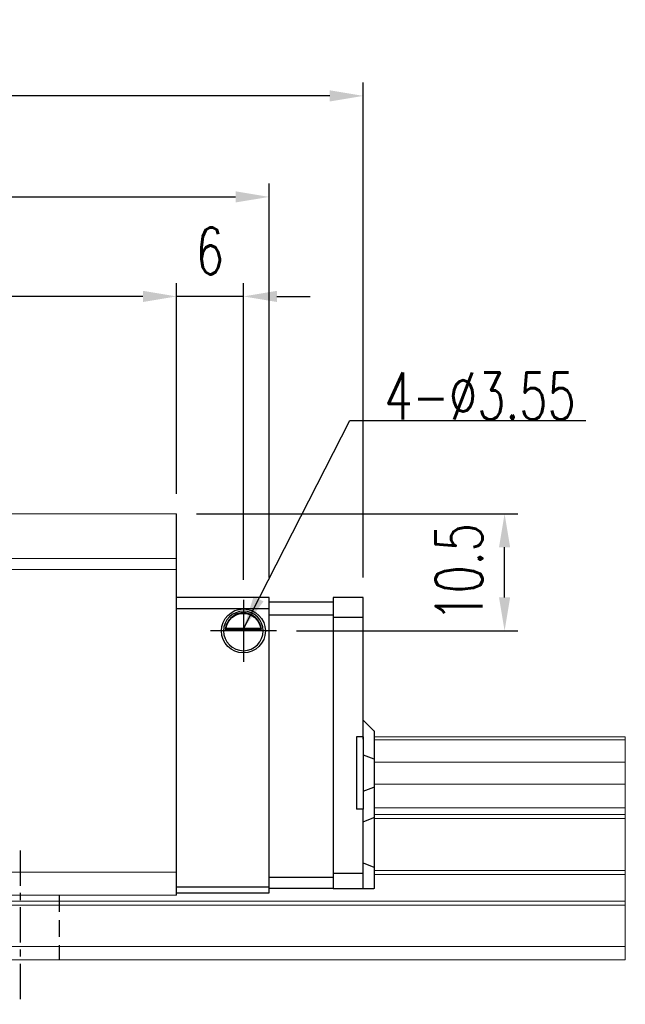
# Model space of a CAD drawing. Header units: millimetres. Extents: x 340 to 654, y 334 to 449.
# Tile 65 of 65: x 600 to 654, y 349 to 437. Entities that reach past the tile are written whole.
import ezdxf

# ---------------------------------------------------------------- set-up
doc = ezdxf.new("R2010")
doc.units = ezdxf.units.MM
doc.header["$PDSIZE"] = -1
doc.linetypes.add('CENTER', pattern=[10.16, 6.35, -1.27, 1.27, -1.27])
doc.linetypes.add('DASHED', pattern=[0.75, 0.5, -0.25])
for name, color, linetype in [('2', 7, 'Continuous'), ('CL', 1, 'CENTER'), ('DIM', 4, 'Continuous'), ('HID', 2, 'DASHED'), ('OUT', 3, 'Continuous')]:
    doc.layers.add(name, color=color, linetype=linetype)
doc.styles.add('DIM-7', font='SIMPLEX.shx', dxfattribs={"width": 0.7, "bigfont": 'chineset.shx'})
doc.dimstyles.new('CNS', dxfattribs={"dimtxt": 3.5, "dimasz": 2.5, "dimexe": 1, "dimexo": 1.5, "dimgap": 0.09, "dimtad": 0, "dimdsep": 46, "dimtxsty": 'DIM-7', "dimcen": 0.09, "dimclrd": 1, "dimclre": 1, "dimclrt": 4, "dimadec": 0, "dimazin": 0, "dimtfac": 1, "dimtix": 1, "dimtmove": 2, "dimatfit": 3, "dimfxl": 1, "dimtvp": 0.971429, "dimtolj": 1, "dimarcsym": 0})

# ---------------------------------------------------------------- blocks, each defined once
blk = doc.blocks.new('*D11')
at = {"layer": 'DEFPOINTS', "color": 0, "transparency": 16777216}
for p in [(525.844, 412.055), (525.844, 392.542), (613.844, 392.542)]:
    blk.add_point(p, dxfattribs=at)
at = {"layer": 'DIM', "color": 7, "lineweight": -2, "transparency": 16777216}
for p, q in [((525.844, 394.342), (525.844, 413.255)), ((613.844, 394.342), (613.844, 413.255)), ((610.844, 412.055), (528.844, 412.055))]:
    blk.add_line(p, q, dxfattribs=at)
at = {"layer": 'DIM', "color": 7, "transparency": 16777216}
for points in [[(528.844, 412.555), (528.844, 411.555), (525.844, 412.055)], [(610.844, 412.555), (610.844, 411.555), (613.844, 412.055)]]:
    blk.add_solid(points, dxfattribs=at)
at = {"layer": 'DIM', "color": 7, "transparency": 16777216, "insert": (569.844, 416.135), "char_height": 4.2, "attachment_point": 5, "style": 'DIM-7'}
blk.add_mtext('\\A1;88', dxfattribs=at)
blk = doc.blocks.new('*D4')
at = {"layer": 'DEFPOINTS', "color": 0, "transparency": 16777216}
for p in [(509.094, 430.047), (509.094, 385.042), (630.594, 385.042)]:
    blk.add_point(p, dxfattribs=at)
at = {"layer": 'DIM', "color": 7, "lineweight": -2, "transparency": 16777216}
for p, q in [((509.094, 386.842), (509.094, 431.247)), ((630.594, 386.842), (630.594, 431.247)), ((627.594, 430.047), (512.094, 430.047))]:
    blk.add_line(p, q, dxfattribs=at)
at = {"layer": 'DIM', "color": 7, "transparency": 16777216}
for points in [[(512.094, 430.547), (512.094, 429.547), (509.094, 430.047)], [(627.594, 430.547), (627.594, 429.547), (630.594, 430.047)]]:
    blk.add_solid(points, dxfattribs=at)
at = {"layer": 'DIM', "color": 7, "transparency": 16777216, "insert": (569.844, 434.127), "char_height": 4.2, "attachment_point": 5, "style": 'DIM-7'}
blk.add_mtext('\\A1;121.5', dxfattribs=at)
blk = doc.blocks.new('*D12')
at = {"layer": 'DEFPOINTS', "color": 0, "transparency": 16777216}
for p in [(613.844, 412.055), (613.844, 392.542), (619.845, 384.824)]:
    blk.add_point(p, dxfattribs=at)
at = {"layer": 'DIM', "color": 7, "lineweight": -2, "transparency": 16777216}
for p, q in [((613.844, 394.342), (613.844, 413.255)), ((619.845, 386.624), (619.845, 413.255)), ((610.844, 412.055), (607.844, 412.055)), ((619.845, 412.055), (613.844, 412.055)), ((622.845, 412.055), (625.845, 412.055))]:
    blk.add_line(p, q, dxfattribs=at)
at = {"layer": 'DIM', "color": 7, "transparency": 16777216}
for points in [[(610.844, 412.555), (610.844, 411.555), (613.844, 412.055)], [(622.845, 412.555), (622.845, 411.555), (619.845, 412.055)]]:
    blk.add_solid(points, dxfattribs=at)
at = {"layer": 'DIM', "color": 7, "transparency": 16777216, "insert": (616.844, 416.135), "char_height": 4.2, "attachment_point": 5, "style": 'DIM-7'}
blk.add_mtext('\\A1;6', dxfattribs=at)
blk = doc.blocks.new('*D13')
at = {"layer": 'DEFPOINTS', "color": 0, "transparency": 16777216}
for p in [(613.844, 392.542), (643.259, 392.542), (622.806, 382.042)]:
    blk.add_point(p, dxfattribs=at)
at = {"layer": 'DIM', "color": 7, "lineweight": -2, "transparency": 16777216}
for p, q in [((615.644, 392.542), (644.459, 392.542)), ((643.259, 385.042), (643.259, 389.542)), ((624.606, 382.042), (644.459, 382.042))]:
    blk.add_line(p, q, dxfattribs=at)
at = {"layer": 'DIM', "color": 7, "transparency": 16777216}
for points in [[(642.759, 389.542), (643.759, 389.542), (643.259, 392.542)], [(642.759, 385.042), (643.759, 385.042), (643.259, 382.042)]]:
    blk.add_solid(points, dxfattribs=at)
at = {"layer": 'DIM', "color": 7, "transparency": 16777216, "insert": (639.179, 387.292), "char_height": 4.2, "attachment_point": 5, "rotation": 90, "style": 'DIM-7'}
blk.add_mtext('\\A1;10.5', dxfattribs=at)
blk = doc.blocks.new('*D18')
at = {"layer": 'DEFPOINTS', "color": 0, "transparency": 16777216}
for p in [(622.144, 420.982), (517.544, 385.042), (622.144, 385.042)]:
    blk.add_point(p, dxfattribs=at)
at = {"layer": 'DIM', "color": 7, "lineweight": -2, "transparency": 16777216}
for p, q in [((517.544, 386.842), (517.544, 422.182)), ((622.144, 386.842), (622.144, 422.182)), ((520.544, 420.982), (619.144, 420.982))]:
    blk.add_line(p, q, dxfattribs=at)
at = {"layer": 'DIM', "color": 7, "transparency": 16777216}
for points in [[(520.544, 421.482), (520.544, 420.482), (517.544, 420.982)], [(619.144, 421.482), (619.144, 420.482), (622.144, 420.982)]]:
    blk.add_solid(points, dxfattribs=at)
at = {"layer": 'DIM', "color": 7, "transparency": 16777216, "insert": (569.844, 425.062), "char_height": 4.2, "attachment_point": 5, "style": 'DIM-7'}
blk.add_mtext('\\A1;104.6', dxfattribs=at)

msp = doc.modelspace()

# ---------------------------------------------------------------- linework, layer by layer
at = {"layer": '2', "color": 0, "linetype": 'Continuous'}
for p, q in [((613.844, 358.342), (613.844, 392.542)), ((622.144, 385.042), (613.844, 385.042)), ((622.144, 358.542), (622.144, 385.042)), ((622.144, 384.642), (627.894, 384.642)), ((630.594, 385.042), (627.894, 385.042)), ((627.894, 385.042), (627.894, 358.942)), ((630.594, 383.238), (630.594, 385.042)), ((613.844, 384.042), (622.144, 384.042)), ((627.894, 383.442), (622.144, 383.442)), ((627.894, 383.268), (630.594, 383.268)), ((630.594, 382.884), (630.594, 383.238)), ((630.594, 372.341), (630.594, 382.884)), ((621.619, 382.092), (618.07, 382.092)), ((618.213, 382.225), (621.476, 382.225)), ((618.29, 382.292), (621.4, 382.292)), ((630.594, 374.042), (631.544, 373.092)), ((631.594, 373.042), (631.544, 373.092)), ((631.594, 370.538), (631.594, 373.042)), ((629.994, 372.542), (629.994, 366.042)), ((630.594, 372.542), (629.994, 372.542)), ((630.594, 372.542), (630.594, 366.042)), ((630.594, 370.932), (631.544, 370.557)), ((631.594, 370.538), (631.544, 370.557)), ((631.594, 368.045), (631.594, 370.538)), ((630.594, 367.652), (631.544, 368.026)), ((631.594, 368.045), (631.544, 368.026)), ((631.594, 365.311), (631.594, 368.045)), ((630.594, 366.042), (629.994, 366.042)), ((630.594, 360.499), (630.594, 366.042)), ((630.594, 364.917), (631.544, 365.291)), ((631.594, 365.311), (631.544, 365.291)), ((631.594, 360.832), (631.594, 365.311)), ((630.594, 361.246), (631.544, 360.853)), ((630.594, 360.146), (630.594, 360.499)), ((631.594, 360.832), (631.544, 360.853)), ((631.594, 358.942), (631.594, 360.832)), ((622.144, 359.942), (627.894, 359.942)), ((627.894, 360.317), (630.594, 360.317)), ((630.594, 359.088), (630.594, 360.146)), ((622.144, 359.042), (613.844, 359.042)), ((627.894, 358.942), (622.144, 358.942)), ((627.894, 358.942), (630.594, 358.942)), ((630.594, 358.942), (630.594, 359.088)), ((630.594, 358.942), (631.544, 358.942)), ((631.594, 358.942), (631.544, 358.942)), ((613.844, 358.542), (622.144, 358.542))]:
    msp.add_line(p, q, dxfattribs=at)
at = {"layer": '2', "color": 0, "linetype": 'Continuous', "extrusion": (0, 0, -1)}
for radius, start, end in [(1.975, 270, 90), (1.575, 9.1332, 90), (1.975, 90, 270), (1.575, 90, 170.8668)]:
    msp.add_arc((-619.845, 382.042), radius, start, end, dxfattribs=at)
at = {"layer": '2', "color": 0, "linetype": 'Continuous'}
for start, end in [(90, 270), (270, 90)]:
    msp.add_arc((619.845, 382.042), 1.775, start, end, dxfattribs=at)
for points, knots in [([(619.845, 383.673), (619.693, 383.673), (619.541, 383.649), (619.224, 383.553), (619.058, 383.469), (618.788, 383.271), (618.674, 383.16), (618.502, 382.941), (618.435, 382.834), (618.329, 382.62), (618.288, 382.51), (618.239, 382.344), (618.224, 382.281), (618.213, 382.225)], [0, 0, 0, 0, 0.183798, 0.183798, 0.410489, 0.410489, 0.600027, 0.600027, 0.749109, 0.749109, 0.899192, 0.899192, 1, 1, 1, 1]), ([(621.476, 382.225), (621.461, 382.301), (621.438, 382.391), (621.375, 382.58), (621.332, 382.682), (621.227, 382.878), (621.164, 382.974), (620.992, 383.185), (620.873, 383.296), (620.614, 383.477), (620.469, 383.549), (620.167, 383.646), (620.005, 383.673), (619.845, 383.673)], [0, 0, 0, 0, 0.137686, 0.137686, 0.275472, 0.275472, 0.412356, 0.412356, 0.606431, 0.606431, 0.804639, 0.804639, 1, 1, 1, 1])]:
    msp.add_open_spline(points, degree=3, knots=knots, dxfattribs=at)
for points in [[(618.29, 382.292), (618.264, 382.27), (618.238, 382.247), (618.213, 382.225)], [(621.476, 382.225), (621.451, 382.247), (621.425, 382.27), (621.4, 382.292)]]:
    msp.add_open_spline(points, degree=3, dxfattribs=at)
at = {"layer": 'CL', "color": 0, "ltscale": 0.5}
msp.add_line((599.844, 362.342), (599.844, 348.542), dxfattribs=at)
at = {"layer": 'DIM', "color": 0}
for p, q in [((619.845, 384.824), (619.845, 379.259)), ((622.806, 382.042), (616.884, 382.042))]:
    msp.add_line(p, q, dxfattribs=at)
at = {"layer": 'HID', "color": 0, "ltscale": 3}
msp.add_line((603.344, 358.342), (603.344, 352.542), dxfattribs=at)
at = {"layer": 'OUT', "color": 0, "linetype": 'Continuous', "lineweight": 15}
for p, q in [((613.844, 392.542), (525.844, 392.542)), ((613.844, 388.542), (525.844, 388.542)), ((613.844, 387.542), (525.844, 387.542)), ((654.08, 372.542), (631.594, 372.542)), ((654.08, 372.285), (631.594, 372.285)), ((654.08, 372.542), (654.08, 372.285)), ((654.08, 372.285), (654.08, 370.576)), ((654.08, 370.281), (631.594, 370.281)), ((654.08, 370.576), (654.08, 370.281)), ((654.08, 370.281), (654.08, 368.301)), ((654.08, 368.301), (631.594, 368.301)), ((654.08, 368.301), (654.08, 368.006)), ((654.08, 368.006), (654.08, 366.326)), ((654.08, 366.162), (631.594, 366.162)), ((654.08, 366.326), (654.08, 366.162)), ((654.08, 366.162), (654.08, 365.568)), ((654.08, 365.568), (631.594, 365.568)), ((654.08, 365.214), (631.594, 365.214)), ((654.08, 365.568), (654.08, 365.214)), ((654.08, 365.214), (654.08, 360.549)), ((654.08, 360.549), (631.594, 360.549)), ((654.08, 360.549), (654.08, 360.195)), ((613.844, 360.392), (525.844, 360.392)), ((654.08, 360.195), (631.594, 360.195)), ((654.08, 360.195), (654.08, 357.788)), ((654.08, 357.788), (497.772, 357.788)), ((613.844, 358.342), (525.844, 358.342)), ((654.08, 357.788), (654.08, 357.435)), ((625.844, 357.434), (497.718, 357.434)), ((654.08, 357.434), (625.844, 357.434)), ((654.08, 357.434), (654.08, 353.742)), ((654.08, 353.742), (496.595, 353.742)), ((654.08, 353.742), (654.08, 352.542)), ((625.844, 352.542), (459.844, 352.542)), ((654.08, 352.542), (625.844, 352.542))]:
    msp.add_line(p, q, dxfattribs=at)

# ---------------------------------------------------------------- texts
at = {"layer": 'DIM', "color": 0, "insert": (632.489, 401.026), "char_height": 4.2, "attachment_point": 7, "style": 'DIM-7'}
msp.add_mtext('\\A1;4-%%C3.55', dxfattribs=at)

# ---------------------------------------------------------------- dimensions: what is measured, and where the dimension line sits
at = {"layer": 'DIM', "color": 0}
for base, p1, p2, picture, middle in [((509.094, 430.047), (630.594, 385.042), (509.094, 385.042), '*D4', (569.844, 434.127)), ((622.144, 420.982), (517.544, 385.042), (622.144, 385.042), '*D18', (569.844, 425.062)), ((525.844, 412.055), (613.844, 392.542), (525.844, 392.542), '*D11', (569.844, 416.135)), ((613.844, 412.055), (619.845, 384.824), (613.844, 392.542), '*D12', (616.844, 416.135))]:
    dim = msp.add_linear_dim(base=base, p1=p1, p2=p2, dimstyle='CNS', override={"dimscale": 1.2, "dimclrd": 7, "dimclre": 7, "dimclrt": 7}, dxfattribs=at)
    dim.commit()
    dim.dimension.update_dxf_attribs({"geometry": picture, "text_midpoint": middle})
dim = msp.add_linear_dim(base=(643.259, 392.542), p1=(622.806, 382.042), p2=(613.844, 392.542), angle=90, dimstyle='CNS', override={"dimscale": 1.2, "dimclrd": 7, "dimclre": 7, "dimclrt": 7}, dxfattribs=at)
dim.commit()
dim.dimension.update_dxf_attribs({"geometry": '*D13', "text_midpoint": (639.179, 387.292)})

# ---------------------------------------------------------------- leaders
at = {"layer": 'DIM', "color": 0, "annotation_type": 0, "has_hookline": 1, "hookline_direction": 0, "text_width": 18.06}
msp.add_leader([(619.845, 382.242), (629.381, 400.918), (632.381, 400.918)], dimstyle='CNS', override={"dimscale": 1.2, "dimgap": 0.09, "dimtad": 1, "dimclrd": 7, "dimclre": 4}, dxfattribs=at)

doc.saveas('drawing.dxf')
